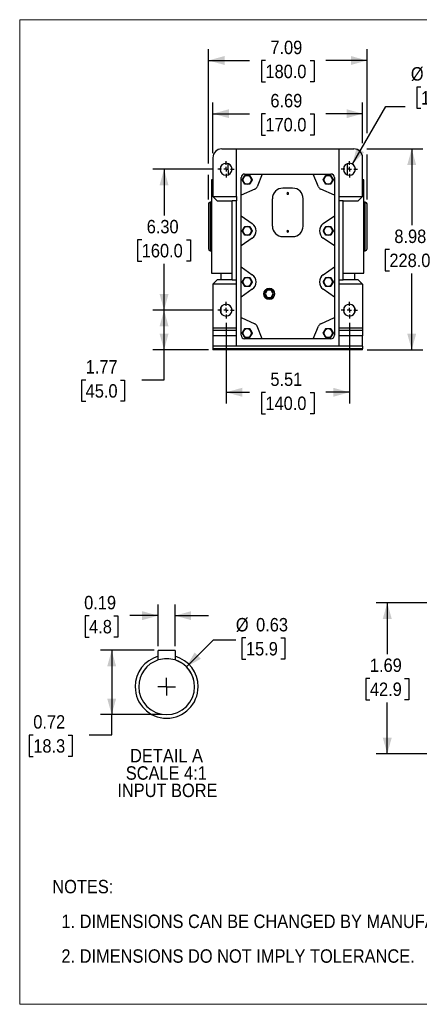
# Model space of a CAD drawing. Header units: inches. Extents: x 0 to 68, y 0 to 44.
# Tile 1 of 20: x 0 to 17.9, y 0 to 44. Entities that reach past the tile are written whole.
import ezdxf

# ---------------------------------------------------------------- set-up
doc = ezdxf.new("R2010")
doc.units = ezdxf.units.IN
doc.header["$LTSCALE"] = 4
doc.header["$MEASUREMENT"] = 0
doc.linetypes.add('SLD-Center', pattern=[0.75, 0.6, -0.05, 0.05, -0.05])
doc.linetypes.add('SLD-Solid', pattern=[0])
doc.layers.add('CENTER', color=40, linetype='SLD-Center')
doc.layers.add('SLD-DEFPOINTS', color=7, linetype='Continuous')
doc.layers.add('DIMENSIONS', color=140, linetype='SLD-Solid', lineweight=25)
doc.layers.add('TEXT', color=140, linetype='SLD-Solid', lineweight=25)
doc.styles.add('SLDTEXTSTYLE0', font='GOTHIC.TTF', dxfattribs={"width": 0.913})
doc.dimstyles.new('SLDDIMSTYLE0', dxfattribs={"dimtxt": 0.6, "dimasz": 0.72, "dimexe": 0, "dimexo": 0.0625, "dimgap": 0.15, "dimtad": 0, "dimtih": 1, "dimtoh": 1, "dimrnd": 1e-09, "dimzin": 12, "dimdsep": 46, "dimtxsty": 'SLDTEXTSTYLE0', "dimsah": 1, "dimcen": 0.09, "dimadec": 0, "dimazin": 3, "dimtfac": 1, "dimtofl": 0, "dimtmove": 0, "dimatfit": 3, "dimfxl": 0, "dimfrac": 2, "dimtolj": 1, "dimtzin": 12, "dimarcsym": 0})
doc.dimstyles.new('SLDDIMSTYLE1', dxfattribs={"dimtxt": 0.6, "dimasz": 0.72, "dimexe": 0, "dimexo": 0.0625, "dimgap": 0.15, "dimtad": 0, "dimtih": 1, "dimtoh": 1, "dimrnd": 1e-09, "dimzin": 4, "dimdsep": 46, "dimtxsty": 'SLDTEXTSTYLE0', "dimsah": 1, "dimcen": 0.09, "dimadec": 0, "dimazin": 1, "dimtfac": 1, "dimtofl": 0, "dimtmove": 0, "dimatfit": 3, "dimfxl": 0, "dimfrac": 2, "dimtolj": 1, "dimtzin": 12, "dimarcsym": 0})
doc.dimstyles.new('SLDDIMSTYLE10', dxfattribs={"dimtxt": 0.6, "dimasz": 0.72, "dimexe": 0, "dimexo": 0.0625, "dimgap": 0.15, "dimtad": 0, "dimtih": 1, "dimtoh": 1, "dimlfac": 0.25, "dimrnd": 1e-09, "dimdsep": 46, "dimtxsty": 'SLDTEXTSTYLE0', "dimsah": 1, "dimcen": 0.09, "dimadec": 0, "dimazin": 2, "dimtfac": 1, "dimtdec": 3, "dimtofl": 0, "dimtmove": 0, "dimatfit": 3, "dimfxl": 0, "dimfrac": 2, "dimtolj": 1, "dimtzin": 12, "dimarcsym": 0})
doc.dimstyles.new('SLDDIMSTYLE11', dxfattribs={"dimtxt": 0.6, "dimasz": 0.72, "dimexe": 0, "dimexo": 0.0625, "dimgap": 0.15, "dimtad": 0, "dimtih": 1, "dimtoh": 1, "dimlfac": 0.25, "dimrnd": 1e-09, "dimdsep": 46, "dimtxsty": 'SLDTEXTSTYLE0', "dimsah": 1, "dimcen": 0, "dimadec": 0, "dimazin": 2, "dimtfac": 1, "dimtofl": 0, "dimtmove": 0, "dimatfit": 3, "dimfxl": 0, "dimfrac": 2, "dimtolj": 1, "dimtzin": 12, "dimarcsym": 0})
doc.dimstyles.new('SLDDIMSTYLE12', dxfattribs={"dimtxt": 0.6, "dimasz": 0.72, "dimexe": 0, "dimexo": 0.0625, "dimgap": 0.15, "dimtad": 0, "dimtih": 1, "dimtoh": 1, "dimlfac": 0.25, "dimrnd": 1e-09, "dimzin": 12, "dimdsep": 46, "dimtxsty": 'SLDTEXTSTYLE0', "dimsah": 1, "dimcen": 0.09, "dimadec": 0, "dimazin": 3, "dimtfac": 1, "dimtdec": 3, "dimtofl": 0, "dimtmove": 0, "dimatfit": 3, "dimfxl": 0, "dimfrac": 2, "dimtolj": 1, "dimtzin": 12, "dimarcsym": 0})
doc.dimstyles.new('SLDDIMSTYLE2', dxfattribs={"dimtxt": 0.6, "dimasz": 0.72, "dimexe": 0, "dimexo": 0.0625, "dimgap": 0.15, "dimtad": 0, "dimtih": 1, "dimtoh": 1, "dimrnd": 1e-09, "dimdsep": 46, "dimtxsty": 'SLDTEXTSTYLE0', "dimsah": 1, "dimcen": 0, "dimadec": 0, "dimazin": 2, "dimtfac": 1, "dimtofl": 0, "dimtmove": 0, "dimatfit": 3, "dimfxl": 0, "dimfrac": 2, "dimtolj": 1, "dimtzin": 12, "dimarcsym": 0})
doc.dimstyles.new('SLDDIMSTYLE9', dxfattribs={"dimtxt": 0.6, "dimasz": 0.72, "dimexe": 0, "dimexo": 0.0625, "dimgap": 0.15, "dimtad": 0, "dimtih": 1, "dimtoh": 1, "dimlfac": 0.25, "dimrnd": 1e-09, "dimdsep": 46, "dimtxsty": 'SLDTEXTSTYLE0', "dimsah": 1, "dimcen": 0.09, "dimadec": 0, "dimazin": 2, "dimtfac": 1, "dimtmove": 0, "dimatfit": 0, "dimfxl": 0, "dimfrac": 2, "dimtolj": 1, "dimtzin": 12, "dimarcsym": 0})

# ---------------------------------------------------------------- blocks, each defined once
blk = doc.blocks.new('Block2')
at = {"color": 7, "linetype": 'SLD-Solid', "lineweight": 18}
for p, q in [((68, 44), (0, 44)), ((0, 0), (0, 44)), ((68, 0), (0, 0))]:
    blk.add_line(p, q, dxfattribs=at)
blk = doc.blocks.new('SW_NOTE_0')
at = {"layer": 'TEXT', "color": 0, "char_height": 0.6, "attachment_point": 1, "style": 'SLDTEXTSTYLE0'}
for s, insert in [('NOTES:', (0, 0.766)), ('  1. DIMENSIONS CAN BE CHANGED BY MANUFACTURER WITHOUT NOTICE.', (0, -0.785)), ('  2. DIMENSIONS DO NOT IMPLY TOLERANCE.', (0, -2.337))]:
    blk.add_mtext(s, dxfattribs=dict(at, insert=insert))
blk = doc.blocks.new('_D')
at = {"layer": 'DIMENSIONS'}
for p, q in [((8.66, 31.02), (5.953, 31.02)), ((6.453, 29.248), (6.453, 31.02)), ((8.435, 29.248), (5.953, 29.248)), ((6.453, 27.903), (6.453, 29.248)), ((2.949, 27.898), (2.766, 27.898)), ((2.766, 27.898), (2.766, 26.946)), ((4.5, 27.898), (4.683, 27.898)), ((4.683, 27.898), (4.683, 26.946)), ((5.453, 27.903), (6.453, 27.903)), ((2.766, 26.946), (2.949, 26.946)), ((4.683, 26.946), (4.5, 26.946))]:
    blk.add_line(p, q, dxfattribs=at)
for points in [[(6.453, 31.02), (6.253, 30.3), (6.653, 30.3)], [(6.453, 29.248), (6.653, 29.968), (6.253, 29.968)]]:
    blk.add_solid(points, dxfattribs=at)
at = {"layer": 'DIMENSIONS', "char_height": 0.6, "attachment_point": 1, "style": 'SLDTEXTSTYLE0'}
for s, insert in [('1.77', (2.949, 28.787)), ('45.0', (2.949, 27.712))]:
    blk.add_mtext(s, dxfattribs=dict(at, insert=insert))
blk = doc.blocks.new('_D_1')
at = {"layer": 'DIMENSIONS'}
for p, q in [((8.66, 37.319), (5.953, 37.319)), ((6.453, 37.319), (6.453, 35.248)), ((5.455, 34.165), (5.272, 34.165)), ((5.272, 34.165), (5.272, 33.212)), ((7.45, 34.165), (7.633, 34.165)), ((7.633, 34.165), (7.633, 33.212)), ((5.272, 33.212), (5.455, 33.212)), ((6.453, 31.02), (6.453, 33.091)), ((7.633, 33.212), (7.45, 33.212)), ((8.66, 31.02), (5.953, 31.02))]:
    blk.add_line(p, q, dxfattribs=at)
for points in [[(6.453, 37.319), (6.253, 36.599), (6.653, 36.599)], [(6.453, 31.02), (6.653, 31.74), (6.253, 31.74)]]:
    blk.add_solid(points, dxfattribs=at)
at = {"layer": 'DIMENSIONS', "char_height": 0.6, "attachment_point": 1, "style": 'SLDTEXTSTYLE0'}
for s, insert in [('6.30', (5.677, 35.053)), ('160.0', (5.455, 33.979))]:
    blk.add_mtext(s, dxfattribs=dict(at, insert=insert))
blk = doc.blocks.new('_D_2')
at = {"layer": 'DIMENSIONS'}
for p, q in [((8.635, 38.031), (8.635, 40.3)), ((15.328, 38.475), (15.328, 40.3)), ((8.635, 39.8), (10.275, 39.8)), ((10.984, 39.795), (10.801, 39.795)), ((10.801, 39.795), (10.801, 38.842)), ((12.979, 39.795), (13.162, 39.795)), ((13.162, 39.795), (13.162, 38.842)), ((15.328, 39.8), (13.688, 39.8)), ((10.801, 38.842), (10.984, 38.842)), ((13.162, 38.842), (12.979, 38.842))]:
    blk.add_line(p, q, dxfattribs=at)
for points in [[(8.635, 39.8), (9.355, 39.6), (9.355, 40)], [(15.328, 39.8), (14.608, 40), (14.608, 39.6)]]:
    blk.add_solid(points, dxfattribs=at)
at = {"layer": 'DIMENSIONS', "char_height": 0.6, "attachment_point": 1, "style": 'SLDTEXTSTYLE0'}
for s, insert in [('6.69', (11.205, 40.683)), ('170.0', (10.984, 39.609))]:
    blk.add_mtext(s, dxfattribs=dict(at, insert=insert))
blk = doc.blocks.new('_D_3')
at = {"layer": 'DIMENSIONS'}
for p, q in [((15.51, 38.225), (18.022, 38.225)), ((17.522, 38.225), (17.522, 34.815)), ((16.525, 33.732), (16.342, 33.732)), ((16.342, 33.732), (16.342, 32.779)), ((18.52, 33.732), (18.702, 33.732)), ((18.702, 33.732), (18.702, 32.779)), ((16.342, 32.779), (16.525, 32.779)), ((17.522, 29.248), (17.522, 32.657)), ((18.702, 32.779), (18.52, 32.779)), ((15.528, 29.248), (18.022, 29.248))]:
    blk.add_line(p, q, dxfattribs=at)
for points in [[(17.522, 38.225), (17.322, 37.505), (17.722, 37.505)], [(17.522, 29.248), (17.722, 29.968), (17.322, 29.968)]]:
    blk.add_solid(points, dxfattribs=at)
at = {"layer": 'DIMENSIONS', "char_height": 0.6, "attachment_point": 1, "style": 'SLDTEXTSTYLE0'}
for s, insert in [('8.98', (16.746, 34.62)), ('228.0', (16.525, 33.546))]:
    blk.add_mtext(s, dxfattribs=dict(at, insert=insert))
blk = doc.blocks.new('_D_4')
at = {"layer": 'DIMENSIONS'}
for p, q in [((9.225, 30.454), (9.225, 26.85)), ((14.737, 30.454), (14.737, 26.85)), ((9.225, 27.35), (10.275, 27.35)), ((10.984, 27.345), (10.801, 27.345)), ((10.801, 27.345), (10.801, 26.392)), ((12.979, 27.345), (13.162, 27.345)), ((13.162, 27.345), (13.162, 26.392)), ((14.737, 27.35), (13.688, 27.35)), ((10.801, 26.392), (10.984, 26.392)), ((13.162, 26.392), (12.979, 26.392))]:
    blk.add_line(p, q, dxfattribs=at)
for points in [[(9.225, 27.35), (9.945, 27.15), (9.945, 27.55)], [(14.737, 27.35), (14.017, 27.55), (14.017, 27.15)]]:
    blk.add_solid(points, dxfattribs=at)
at = {"layer": 'DIMENSIONS', "char_height": 0.6, "attachment_point": 1, "style": 'SLDTEXTSTYLE0'}
for s, insert in [('5.51', (11.205, 28.233)), ('140.0', (10.984, 27.159))]:
    blk.add_mtext(s, dxfattribs=dict(at, insert=insert))
blk = doc.blocks.new('_D_5')
at = {"layer": 'DIMENSIONS'}
for p, q in [((17.936, 40.992), (17.753, 40.992)), ((17.753, 40.992), (17.753, 40.039)), ((19.488, 40.992), (19.67, 40.992)), ((19.67, 40.992), (19.67, 40.039)), ((14.87, 37.549), (16.358, 40.127)), ((16.358, 40.127), (17.233, 40.127)), ((17.753, 40.039), (17.936, 40.039)), ((19.67, 40.039), (19.488, 40.039))]:
    blk.add_line(p, q, dxfattribs=at)
blk.add_solid([(14.87, 37.549), (15.403, 38.073), (15.057, 38.273)], dxfattribs=at)
at = {"layer": 'DIMENSIONS', "char_height": 0.6, "attachment_point": 1, "style": 'SLDTEXTSTYLE0'}
for s, insert in [('%%c', (17.483, 41.88)), ('0.53', (18.388, 41.88)), ('13.5', (17.936, 40.806)), ('X8', (18.246, 39.731))]:
    blk.add_mtext(s, dxfattribs=dict(at, insert=insert))
blk = doc.blocks.new('_D_6')
at = {"layer": 'DIMENSIONS'}
for p, q in [((8.438, 37.569), (8.438, 42.677)), ((15.525, 38.933), (15.525, 42.677)), ((8.438, 42.177), (10.275, 42.177)), ((10.984, 42.173), (10.801, 42.173)), ((10.801, 42.173), (10.801, 41.22)), ((12.979, 42.173), (13.162, 42.173)), ((13.162, 42.173), (13.162, 41.22)), ((15.525, 42.177), (13.688, 42.177)), ((10.801, 41.22), (10.984, 41.22)), ((13.162, 41.22), (12.979, 41.22)), ((15.525, 35.964), (15.525, 37.975)), ((8.438, 35.964), (8.438, 37.069))]:
    blk.add_line(p, q, dxfattribs=at)
for points in [[(8.438, 42.177), (9.158, 41.977), (9.158, 42.377)], [(15.525, 42.177), (14.805, 42.377), (14.805, 41.977)]]:
    blk.add_solid(points, dxfattribs=at)
at = {"layer": 'DIMENSIONS', "char_height": 0.6, "attachment_point": 1, "style": 'SLDTEXTSTYLE0'}
for s, insert in [('7.09', (11.205, 43.061)), ('180.0', (10.984, 41.987))]:
    blk.add_mtext(s, dxfattribs=dict(at, insert=insert))
blk = doc.blocks.new('SW_CENTERMARKSYMBOL_0')
at = {"layer": 'CENTER', "color": 0}
for p, q in [((-0.2, 0), (-0.366, 0)), ((0, 0), (-0.1, 0)), ((0, 0.2), (0, 0.366)), ((0, 0), (0, 0.1)), ((0, 0), (0, -0.1)), ((0, 0), (0.1, 0)), ((0.2, 0), (0.366, 0)), ((0, -0.2), (0, -0.366))]:
    blk.add_line(p, q, dxfattribs=at)
blk = doc.blocks.new('SW_CENTERMARKSYMBOL_1')
at = {"layer": 'CENTER', "color": 0}
for p, q in [((-0.2, 0), (-0.366, 0)), ((0, 0), (-0.1, 0)), ((0, 0.2), (0, 0.366)), ((0, 0), (0, 0.1)), ((0, 0), (0, -0.1)), ((0, 0), (0.1, 0)), ((0.2, 0), (0.366, 0)), ((0, -0.2), (0, -0.366))]:
    blk.add_line(p, q, dxfattribs=at)
blk = doc.blocks.new('SW_CENTERMARKSYMBOL_2')
at = {"layer": 'CENTER', "color": 0}
for p, q in [((-0.2, 0), (-0.366, 0)), ((0, 0), (-0.1, 0)), ((0, 0.2), (0, 0.366)), ((0, 0), (0, 0.1)), ((0, 0), (0, -0.1)), ((0, 0), (0.1, 0)), ((0.2, 0), (0.366, 0)), ((0, -0.2), (0, -0.366))]:
    blk.add_line(p, q, dxfattribs=at)
blk = doc.blocks.new('SW_CENTERMARKSYMBOL_3')
at = {"layer": 'CENTER', "color": 0}
for p, q in [((-0.2, 0), (-0.366, 0)), ((0, 0), (-0.1, 0)), ((0, 0.2), (0, 0.366)), ((0, 0), (0, 0.1)), ((0, 0), (0, -0.1)), ((0, 0), (0.1, 0)), ((0.2, 0), (0.366, 0)), ((0, -0.2), (0, -0.366))]:
    blk.add_line(p, q, dxfattribs=at)
blk = doc.blocks.new('_D_23')
at = {"layer": 'DIMENSIONS'}
for p, q in [((6.194, 16.004), (6.194, 17.868)), ((6.944, 16.004), (6.944, 17.868)), ((3.103, 17.363), (2.92, 17.363)), ((2.92, 17.363), (2.92, 16.41)), ((4.211, 17.363), (4.394, 17.363)), ((4.394, 17.363), (4.394, 16.41)), ((6.194, 17.368), (4.92, 17.368)), ((6.944, 17.368), (8.444, 17.368)), ((2.92, 16.41), (3.103, 16.41)), ((4.394, 16.41), (4.211, 16.41))]:
    blk.add_line(p, q, dxfattribs=at)
for points in [[(6.194, 17.368), (5.474, 17.568), (5.474, 17.168)], [(6.944, 17.368), (7.664, 17.168), (7.664, 17.568)]]:
    blk.add_solid(points, dxfattribs=at)
at = {"layer": 'DIMENSIONS', "char_height": 0.6, "attachment_point": 1, "style": 'SLDTEXTSTYLE0'}
for s, insert in [('0.19', (2.881, 18.251)), ('4.8', (3.103, 17.177))]:
    blk.add_mtext(s, dxfattribs=dict(at, insert=insert))
blk = doc.blocks.new('_D_24')
at = {"layer": 'DIMENSIONS'}
for p, q in [((6.009, 15.819), (3.612, 15.819)), ((4.112, 15.819), (4.112, 12.944)), ((6.369, 12.944), (3.612, 12.944)), ((4.112, 12.037), (4.112, 12.944)), ((0.608, 12.032), (0.425, 12.032)), ((0.425, 12.032), (0.425, 11.08)), ((2.16, 12.032), (2.343, 12.032)), ((2.343, 12.032), (2.343, 11.08)), ((3.112, 12.037), (4.112, 12.037)), ((0.425, 11.08), (0.608, 11.08)), ((2.343, 11.08), (2.16, 11.08))]:
    blk.add_line(p, q, dxfattribs=at)
for points in [[(4.112, 15.819), (3.912, 15.099), (4.312, 15.099)], [(4.112, 12.944), (4.312, 13.664), (3.912, 13.664)]]:
    blk.add_solid(points, dxfattribs=at)
at = {"layer": 'DIMENSIONS', "char_height": 0.6, "attachment_point": 1, "style": 'SLDTEXTSTYLE0'}
for s, insert in [('0.72', (0.608, 12.92)), ('18.3', (0.608, 11.846))]:
    blk.add_mtext(s, dxfattribs=dict(at, insert=insert))
blk = doc.blocks.new('_D_25')
at = {"layer": 'DIMENSIONS'}
for p, q in [((7.452, 15.078), (8.661, 16.287)), ((8.661, 16.287), (9.661, 16.287)), ((10.114, 16.375), (9.931, 16.375)), ((9.931, 16.375), (9.931, 15.423)), ((11.665, 16.375), (11.848, 16.375)), ((11.848, 16.375), (11.848, 15.423)), ((9.931, 15.423), (10.114, 15.423)), ((11.848, 15.423), (11.665, 15.423))]:
    blk.add_line(p, q, dxfattribs=at)
blk.add_arc((6.569, 14.194), 1.25, 9.0903, 66.8014, dxfattribs=at)
blk.add_solid([(7.452, 15.078), (8.103, 15.446), (7.82, 15.729)], dxfattribs=at)
at = {"layer": 'DIMENSIONS', "char_height": 0.6, "attachment_point": 1, "style": 'SLDTEXTSTYLE0'}
for s, insert in [('%%c', (9.661, 17.264)), ('0.63', (10.566, 17.264)), ('15.9', (10.114, 16.189))]:
    blk.add_mtext(s, dxfattribs=dict(at, insert=insert))
blk = doc.blocks.new('SW_NOTE_1')
at = {"layer": 'TEXT', "color": 0, "char_height": 0.6, "attachment_point": 2, "style": 'SLDTEXTSTYLE0'}
for s, insert in [('DETAIL A', (1.613, 0.766)), ('SCALE 4:1', (1.604, -0.009)), ('INPUT BORE', (1.653, -0.785))]:
    blk.add_mtext(s, dxfattribs=dict(at, insert=insert))
blk = doc.blocks.new('SW_CENTERMARKSYMBOL_14')
at = {"layer": 'CENTER', "color": 0}
for q in [(-0.4, 0), (0, 0.4), (0, -0.4), (0.4, 0)]:
    blk.add_line((0, 0), q, dxfattribs=at)
blk = doc.blocks.new('_D_26')
at = {"layer": 'DIMENSIONS'}
for p, q in [((21.802, 17.944), (15.929, 17.944)), ((16.429, 17.944), (16.429, 15.648)), ((15.653, 14.565), (15.47, 14.565)), ((15.47, 14.565), (15.47, 13.612)), ((17.205, 14.565), (17.387, 14.565)), ((17.387, 14.565), (17.387, 13.612)), ((15.47, 13.612), (15.653, 13.612)), ((16.429, 11.194), (16.429, 13.49)), ((17.387, 13.612), (17.205, 13.612)), ((22.552, 11.194), (15.929, 11.194))]:
    blk.add_line(p, q, dxfattribs=at)
for points in [[(16.429, 17.944), (16.229, 17.224), (16.629, 17.224)], [(16.429, 11.194), (16.629, 11.914), (16.229, 11.914)]]:
    blk.add_solid(points, dxfattribs=at)
at = {"layer": 'DIMENSIONS', "char_height": 0.6, "attachment_point": 1, "style": 'SLDTEXTSTYLE0'}
for s, insert in [('1.69', (15.653, 15.453)), ('42.9', (15.653, 14.379))]:
    blk.add_mtext(s, dxfattribs=dict(at, insert=insert))

msp = doc.modelspace()

# ---------------------------------------------------------------- linework, layer by layer
for p, q in [((9.028, 38.225), (9.698, 38.225)), ((9.698, 36.099), (9.698, 38.225)), ((9.698, 38.225), (14.265, 38.225)), ((14.265, 38.225), (14.265, 36.099)), ((14.265, 38.225), (14.934, 38.225)), ((8.635, 37.831), (8.635, 36.099)), ((14.643, 37.568), (14.643, 37.071)), ((15.328, 36.099), (15.328, 37.831)), ((10.052, 37.103), (10.84, 37.103)), ((10.84, 37.103), (10.61, 36.535)), ((10.84, 37.103), (13.123, 37.103)), ((13.352, 36.535), (13.123, 37.103)), ((13.123, 37.103), (13.91, 37.103)), ((8.635, 36.847), (8.576, 36.847)), ((8.576, 36.847), (8.576, 34.76)), ((9.895, 36.158), (9.895, 36.945)), ((14.068, 36.945), (14.068, 36.158)), ((15.387, 36.847), (15.328, 36.847)), ((15.387, 34.76), (15.387, 36.847)), ((8.832, 35.902), (8.635, 36.099)), ((8.635, 36.099), (9.698, 36.099)), ((9.698, 36.099), (9.698, 35.902)), ((10.508, 36.429), (9.895, 36.158)), ((9.895, 35.237), (9.895, 36.158)), ((12.198, 36.473), (11.765, 36.473)), ((14.068, 36.158), (13.455, 36.429)), ((14.068, 36.158), (14.068, 35.237)), ((14.265, 36.099), (14.265, 35.902)), ((14.265, 36.099), (15.328, 36.099)), ((15.328, 36.099), (15.131, 35.902)), ((8.576, 35.843), (8.517, 35.843)), ((8.517, 35.843), (8.517, 34.76)), ((8.832, 35.902), (9.501, 35.902)), ((9.698, 35.902), (9.501, 35.902)), ((9.501, 32.378), (9.501, 35.902)), ((9.698, 32.378), (9.698, 35.902)), ((11.292, 36), (11.292, 34.78)), ((12.67, 34.78), (12.67, 36)), ((14.462, 35.902), (14.265, 35.902)), ((14.265, 35.902), (14.265, 32.378)), ((14.462, 35.902), (15.131, 35.902)), ((14.462, 32.378), (14.462, 35.902)), ((15.446, 35.843), (15.387, 35.843)), ((15.446, 34.76), (15.446, 35.843)), ((9.895, 35.237), (10.396, 34.886)), ((9.895, 33.89), (9.895, 35.237)), ((13.566, 34.886), (14.068, 35.237)), ((14.068, 35.237), (14.068, 33.89)), ((8.517, 34.76), (8.517, 33.677)), ((8.576, 34.76), (8.576, 32.673)), ((15.387, 32.673), (15.387, 34.76)), ((15.446, 33.677), (15.446, 34.76)), ((13.599, 34.563), (13.565, 34.563)), ((14.02, 34.563), (13.986, 34.563)), ((10.396, 34.241), (9.895, 33.89)), ((9.895, 32.953), (9.895, 33.89)), ((11.765, 34.307), (12.198, 34.307)), ((14.068, 33.89), (13.566, 34.241)), ((14.068, 33.89), (14.068, 32.953)), ((8.517, 33.677), (8.576, 33.677)), ((15.387, 33.677), (15.446, 33.677)), ((8.576, 32.673), (9.501, 32.673)), ((8.989, 32.673), (8.989, 32.378)), ((9.895, 32.953), (10.396, 32.602)), ((9.895, 31.606), (9.895, 32.953)), ((13.566, 32.602), (14.068, 32.953)), ((14.068, 32.953), (14.068, 31.606)), ((14.462, 32.673), (15.387, 32.673)), ((14.973, 32.378), (14.973, 32.672)), ((8.635, 32.181), (8.832, 32.378)), ((8.635, 32.181), (8.635, 30.233)), ((9.698, 32.181), (8.635, 32.181)), ((9.501, 32.378), (8.832, 32.378)), ((9.501, 32.378), (9.698, 32.378)), ((9.698, 32.181), (9.698, 32.378)), ((9.698, 30.233), (9.698, 32.181)), ((9.977, 32.28), (9.943, 32.28)), ((10.398, 32.28), (10.364, 32.28)), ((14.265, 32.378), (14.462, 32.378)), ((14.265, 32.378), (14.265, 32.181)), ((15.328, 32.181), (14.265, 32.181)), ((14.265, 32.181), (14.265, 30.233)), ((15.131, 32.378), (14.462, 32.378)), ((15.131, 32.378), (15.328, 32.181)), ((15.328, 32.181), (15.328, 30.233)), ((10.396, 31.957), (9.895, 31.606)), ((11.064, 31.906), (10.973, 31.748)), ((10.973, 31.748), (11.064, 31.591)), ((11.245, 31.906), (11.064, 31.906)), ((11.336, 31.748), (11.245, 31.906)), ((11.245, 31.591), (11.336, 31.748)), ((14.068, 31.606), (13.566, 31.957)), ((9.895, 30.685), (9.895, 31.606)), ((11.064, 31.591), (11.245, 31.591)), ((14.068, 31.606), (14.068, 30.685)), ((8.989, 31.142), (8.989, 30.898)), ((14.973, 30.898), (14.973, 31.142)), ((9.895, 30.685), (10.508, 30.414)), ((9.895, 29.898), (9.895, 30.685)), ((13.455, 30.414), (14.068, 30.685)), ((14.068, 30.685), (14.068, 29.898)), ((8.635, 30.233), (9.698, 30.233)), ((8.635, 30.233), (8.635, 30.114)), ((9.698, 30.114), (8.635, 30.114)), ((8.635, 30.114), (8.635, 29.878)), ((9.698, 30.114), (9.698, 30.233)), ((9.698, 29.878), (9.698, 30.114)), ((10.84, 29.74), (10.61, 30.308)), ((13.123, 29.74), (13.352, 30.308)), ((13.599, 29.996), (13.565, 29.996)), ((14.02, 29.996), (13.986, 29.996)), ((14.265, 30.233), (15.328, 30.233)), ((14.265, 30.233), (14.265, 30.114)), ((15.328, 30.114), (14.265, 30.114)), ((14.265, 30.114), (14.265, 29.878)), ((15.328, 30.233), (15.328, 30.114)), ((15.328, 30.114), (15.328, 29.878)), ((9.698, 29.878), (8.635, 29.878)), ((8.635, 29.878), (8.635, 29.406)), ((9.698, 29.412), (9.698, 29.878)), ((10.84, 29.74), (10.052, 29.74)), ((13.123, 29.74), (10.84, 29.74)), ((13.91, 29.74), (13.123, 29.74)), ((15.328, 29.878), (14.265, 29.878)), ((14.265, 29.878), (14.265, 29.412)), ((15.328, 29.406), (15.328, 29.878)), ((15.328, 29.406), (8.635, 29.406)), ((8.635, 29.406), (8.635, 29.288)), ((15.328, 29.288), (8.635, 29.288)), ((8.635, 29.288), (8.635, 29.248)), ((15.328, 29.248), (8.635, 29.248)), ((14.265, 29.412), (9.698, 29.412)), ((15.328, 29.406), (15.328, 29.288)), ((15.328, 29.248), (15.328, 29.288)), ((6.194, 15.551), (6.194, 15.804)), ((6.194, 15.387), (6.194, 15.551)), ((6.209, 15.819), (6.928, 15.819)), ((6.944, 15.804), (6.944, 15.551)), ((6.944, 15.551), (6.944, 15.387))]:
    msp.add_line(p, q)
msp.add_circle((11.154, 31.748), 0.242)
for centre, radius, start, end in [((9.028, 37.831), 0.394, 90, 180), ((14.934, 37.831), 0.394, 0, 90), ((9.225, 37.319), 0.266, 0, 180), ((14.737, 37.319), 0.266, 0, 180), ((9.225, 37.319), 0.266, 180, 0), ((10.052, 36.945), 0.157, 90, 180), ((10.17, 36.847), 0.193, 0, 180), ((13.792, 36.847), 0.193, 0, 180), ((13.91, 36.945), 0.157, 0, 90), ((14.737, 37.319), 0.266, 180, 0), ((10.17, 36.847), 0.193, 180, 0), ((10.428, 36.609), 0.197, 293.8609, 338.0184), ((13.535, 36.609), 0.197, 201.9816, 246.1391), ((13.792, 36.847), 0.193, 180, 0), ((11.765, 36), 0.472, 90, 180), ((11.981, 36.236), 0.0394, 90, 270), ((11.981, 36.236), 0.0394, 270, 90), ((12.198, 36), 0.472, 0, 90), ((8.517, 35.764), 0.0787, 90, 180), ((15.446, 35.764), 0.0787, 0, 90), ((10.17, 34.563), 0.394, 305, 55), ((11.765, 34.78), 0.472, 180, 270), ((12.198, 34.78), 0.472, 270, 0), ((13.792, 34.563), 0.394, 125, 235), ((10.17, 34.563), 0.193, 0, 180), ((10.17, 34.563), 0.193, 180, 0), ((11.981, 34.544), 0.0394, 90, 270), ((11.981, 34.544), 0.0394, 270, 90), ((13.792, 34.563), 0.193, 0, 180), ((13.792, 34.563), 0.193, 180, 0), ((8.517, 33.756), 0.0787, 180, 270), ((15.446, 33.756), 0.0787, 270, 0), ((10.17, 32.28), 0.394, 305, 55), ((13.792, 32.28), 0.394, 125, 235), ((10.17, 32.28), 0.193, 0, 180), ((10.17, 32.28), 0.193, 180, 0), ((13.792, 32.28), 0.193, 0, 180), ((13.792, 32.28), 0.193, 180, 0), ((11.154, 31.748), 0.242, 90, 270), ((11.154, 31.748), 0.228, 0, 180), ((11.154, 31.748), 0.228, 180, 0), ((11.154, 31.748), 0.242, 270, 90), ((9.225, 31.02), 0.266, 0, 180), ((14.737, 31.02), 0.266, 0, 180), ((9.225, 31.02), 0.266, 180, 0), ((14.737, 31.02), 0.266, 180, 0), ((10.428, 30.234), 0.197, 21.9816, 66.1391), ((13.535, 30.234), 0.197, 113.8609, 158.0184), ((10.17, 29.996), 0.193, 0, 180), ((10.17, 29.996), 0.193, 180, 0), ((13.792, 29.996), 0.193, 0, 180), ((13.792, 29.996), 0.193, 180, 0), ((10.052, 29.898), 0.157, 180, 270), ((13.91, 29.898), 0.157, 270, 0), ((6.569, 14.194), 1.407, 105.4522, 180), ((6.209, 15.804), 0.0157, 89.999, 180.0009), ((6.569, 14.194), 1.25, 72.7924, 107.3112), ((6.569, 14.194), 1.25, 72.5424, 107.3068), ((6.928, 15.804), 0.0157, 359.9991, 90.001), ((6.569, 14.194), 1.407, 0, 74.5478), ((6.569, 14.194), 1.25, 107.4576, 180), ((6.569, 14.194), 1.25, 0, 72.5424), ((6.569, 14.194), 1.407, 180, 360), ((6.569, 14.194), 1.25, 180, 360)]:
    msp.add_arc(centre, radius, start, end)
for points, knots in [([(9.338, 37.082), (9.335, 37.12), (9.328, 37.232), (9.319, 37.393), (9.314, 37.517), (9.312, 37.566)], [0, 0, 0, 0, 0.235607, 0.693886, 1, 1, 1, 1]), ([(9.943, 36.847), (9.945, 36.851), (9.95, 36.859), (9.957, 36.872), (9.964, 36.884), (9.974, 36.9), (9.986, 36.921), (10, 36.945), (10.014, 36.969), (10.027, 36.993), (10.042, 37.018), (10.052, 37.035), (10.057, 37.044)], [0, 0, 0, 0, 0.065882, 0.129816, 0.191839, 0.251992, 0.378566, 0.502206, 0.618849, 0.74042, 0.867345, 1, 1, 1, 1]), ([(10.057, 37.044), (10.061, 37.044), (10.071, 37.044), (10.085, 37.044), (10.099, 37.044), (10.118, 37.044), (10.142, 37.044), (10.17, 37.044), (10.199, 37.044), (10.227, 37.044), (10.255, 37.044), (10.274, 37.044), (10.284, 37.044)], [0, 0, 0, 0, 0.065622, 0.129308, 0.191097, 0.251029, 0.376925, 0.499881, 0.623036, 0.749331, 0.870827, 1, 1, 1, 1]), ([(10.284, 37.044), (10.286, 37.039), (10.291, 37.031), (10.298, 37.018), (10.305, 37.006), (10.315, 36.99), (10.327, 36.969), (10.341, 36.945), (10.355, 36.921), (10.368, 36.897), (10.383, 36.872), (10.393, 36.855), (10.398, 36.847)], [0, 0, 0, 0, 0.0658824, 0.1298161, 0.1918389, 0.2519922, 0.378566, 0.5022058, 0.6188494, 0.7404198, 0.8673446, 1, 1, 1, 1]), ([(13.565, 36.847), (13.567, 36.851), (13.572, 36.859), (13.579, 36.872), (13.586, 36.884), (13.596, 36.9), (13.608, 36.921), (13.622, 36.945), (13.636, 36.969), (13.65, 36.993), (13.664, 37.018), (13.674, 37.035), (13.679, 37.044)], [0, 0, 0, 0, 0.065882, 0.129816, 0.191839, 0.251992, 0.378566, 0.502206, 0.618849, 0.74042, 0.867345, 1, 1, 1, 1]), ([(13.679, 37.044), (13.684, 37.044), (13.693, 37.044), (13.708, 37.044), (13.722, 37.044), (13.74, 37.044), (13.764, 37.044), (13.792, 37.044), (13.821, 37.044), (13.849, 37.044), (13.878, 37.044), (13.896, 37.044), (13.906, 37.044)], [0, 0, 0, 0, 0.065622, 0.129308, 0.191097, 0.251029, 0.376925, 0.499881, 0.623036, 0.749331, 0.870827, 1, 1, 1, 1]), ([(13.906, 37.044), (13.908, 37.039), (13.913, 37.031), (13.92, 37.018), (13.927, 37.006), (13.937, 36.99), (13.949, 36.969), (13.963, 36.945), (13.977, 36.921), (13.99, 36.897), (14.005, 36.872), (14.015, 36.855), (14.02, 36.847)], [0, 0, 0, 0, 0.0658824, 0.1298161, 0.1918389, 0.2519922, 0.378566, 0.5022058, 0.6188494, 0.7404198, 0.8673446, 1, 1, 1, 1]), ([(10.057, 36.65), (10.054, 36.654), (10.049, 36.662), (10.042, 36.675), (10.035, 36.687), (10.026, 36.703), (10.014, 36.724), (10, 36.748), (9.986, 36.772), (9.972, 36.796), (9.958, 36.821), (9.948, 36.838), (9.943, 36.847)], [0, 0, 0, 0, 0.065882, 0.129816, 0.191839, 0.251992, 0.378566, 0.502206, 0.618849, 0.74042, 0.867345, 1, 1, 1, 1]), ([(10.284, 36.65), (10.279, 36.65), (10.269, 36.65), (10.255, 36.65), (10.241, 36.65), (10.222, 36.65), (10.199, 36.65), (10.17, 36.65), (10.142, 36.65), (10.114, 36.65), (10.085, 36.65), (10.066, 36.65), (10.057, 36.65)], [0, 0, 0, 0, 0.0655299, 0.1291293, 0.1908353, 0.2506887, 0.3768909, 0.5001381, 0.623002, 0.7489909, 0.870648, 1, 1, 1, 1]), ([(10.398, 36.847), (10.395, 36.842), (10.39, 36.834), (10.383, 36.822), (10.376, 36.809), (10.367, 36.793), (10.355, 36.773), (10.341, 36.748), (10.327, 36.724), (10.313, 36.7), (10.299, 36.675), (10.289, 36.658), (10.284, 36.65)], [0, 0, 0, 0, 0.065882, 0.129816, 0.191839, 0.251992, 0.378566, 0.502206, 0.618849, 0.74042, 0.867345, 1, 1, 1, 1]), ([(13.679, 36.65), (13.676, 36.654), (13.671, 36.662), (13.664, 36.675), (13.657, 36.687), (13.648, 36.703), (13.636, 36.724), (13.622, 36.748), (13.608, 36.772), (13.594, 36.796), (13.58, 36.821), (13.57, 36.838), (13.565, 36.847)], [0, 0, 0, 0, 0.065882, 0.129816, 0.191839, 0.251992, 0.378566, 0.502206, 0.618849, 0.74042, 0.867345, 1, 1, 1, 1]), ([(13.906, 36.65), (13.901, 36.65), (13.891, 36.65), (13.877, 36.65), (13.863, 36.65), (13.844, 36.65), (13.821, 36.65), (13.792, 36.65), (13.764, 36.65), (13.736, 36.65), (13.707, 36.65), (13.688, 36.65), (13.679, 36.65)], [0, 0, 0, 0, 0.06553, 0.129129, 0.190835, 0.250689, 0.376891, 0.500138, 0.623002, 0.748991, 0.870648, 1, 1, 1, 1]), ([(14.02, 36.847), (14.017, 36.842), (14.012, 36.834), (14.005, 36.822), (13.998, 36.809), (13.989, 36.793), (13.977, 36.773), (13.963, 36.748), (13.949, 36.724), (13.935, 36.7), (13.921, 36.675), (13.911, 36.658), (13.906, 36.65)], [0, 0, 0, 0, 0.065882, 0.129816, 0.191839, 0.251992, 0.378566, 0.502206, 0.618849, 0.74042, 0.867345, 1, 1, 1, 1]), ([(8.438, 35.764), (8.438, 35.764), (8.438, 35.658), (8.438, 35.282), (8.438, 35.026), (8.438, 34.494), (8.438, 34.238), (8.438, 33.862), (8.438, 33.756), (8.438, 33.756)], [0, 0, 0, 0, 0.25, 0.25, 0.5, 0.5, 0.75, 0.75, 1, 1, 1, 1]), ([(15.525, 33.756), (15.525, 33.756), (15.525, 33.862), (15.525, 34.238), (15.525, 34.494), (15.525, 35.026), (15.525, 35.282), (15.525, 35.658), (15.525, 35.764), (15.525, 35.764)], [0, 0, 0, 0, 0.25, 0.25, 0.5, 0.5, 0.75, 0.75, 1, 1, 1, 1]), ([(9.943, 34.563), (9.945, 34.567), (9.95, 34.576), (9.957, 34.588), (9.964, 34.601), (9.974, 34.617), (9.986, 34.637), (10, 34.662), (10.014, 34.686), (10.027, 34.71), (10.042, 34.735), (10.052, 34.751), (10.057, 34.76)], [0, 0, 0, 0, 0.065882, 0.129816, 0.191839, 0.251992, 0.378566, 0.502206, 0.618849, 0.74042, 0.867345, 1, 1, 1, 1]), ([(10.057, 34.76), (10.061, 34.76), (10.071, 34.76), (10.085, 34.76), (10.099, 34.76), (10.118, 34.76), (10.142, 34.76), (10.17, 34.76), (10.199, 34.76), (10.227, 34.76), (10.255, 34.76), (10.274, 34.76), (10.284, 34.76)], [0, 0, 0, 0, 0.065622, 0.129308, 0.191097, 0.251029, 0.376925, 0.499881, 0.623036, 0.749331, 0.870827, 1, 1, 1, 1]), ([(10.284, 34.76), (10.286, 34.756), (10.291, 34.747), (10.298, 34.735), (10.305, 34.723), (10.315, 34.706), (10.327, 34.686), (10.341, 34.662), (10.355, 34.638), (10.368, 34.614), (10.383, 34.589), (10.393, 34.572), (10.398, 34.563)], [0, 0, 0, 0, 0.065882, 0.129816, 0.191839, 0.251992, 0.378566, 0.502206, 0.618849, 0.74042, 0.867345, 1, 1, 1, 1]), ([(13.565, 34.563), (13.567, 34.567), (13.572, 34.576), (13.579, 34.588), (13.586, 34.601), (13.596, 34.617), (13.608, 34.637), (13.622, 34.662), (13.636, 34.686), (13.65, 34.71), (13.664, 34.735), (13.674, 34.751), (13.679, 34.76)], [0, 0, 0, 0, 0.065882, 0.129816, 0.191839, 0.251992, 0.378566, 0.502206, 0.618849, 0.74042, 0.867345, 1, 1, 1, 1]), ([(13.679, 34.76), (13.684, 34.76), (13.693, 34.76), (13.708, 34.76), (13.722, 34.76), (13.74, 34.76), (13.764, 34.76), (13.792, 34.76), (13.821, 34.76), (13.849, 34.76), (13.878, 34.76), (13.896, 34.76), (13.906, 34.76)], [0, 0, 0, 0, 0.065622, 0.129308, 0.191097, 0.251029, 0.376925, 0.499881, 0.623036, 0.749331, 0.870827, 1, 1, 1, 1]), ([(13.906, 34.76), (13.908, 34.756), (13.913, 34.747), (13.92, 34.735), (13.927, 34.723), (13.937, 34.706), (13.949, 34.686), (13.963, 34.662), (13.977, 34.638), (13.99, 34.614), (14.005, 34.589), (14.015, 34.572), (14.02, 34.563)], [0, 0, 0, 0, 0.065882, 0.129816, 0.191839, 0.251992, 0.378566, 0.502206, 0.618849, 0.74042, 0.867345, 1, 1, 1, 1]), ([(10.057, 34.366), (10.054, 34.371), (10.049, 34.379), (10.042, 34.391), (10.035, 34.404), (10.026, 34.42), (10.014, 34.44), (10, 34.465), (9.986, 34.489), (9.972, 34.513), (9.958, 34.538), (9.948, 34.555), (9.943, 34.563)], [0, 0, 0, 0, 0.065882, 0.129816, 0.191839, 0.251992, 0.378566, 0.502206, 0.618849, 0.74042, 0.867345, 1, 1, 1, 1]), ([(10.284, 34.366), (10.279, 34.366), (10.269, 34.366), (10.255, 34.366), (10.241, 34.366), (10.222, 34.366), (10.199, 34.366), (10.17, 34.366), (10.142, 34.366), (10.114, 34.366), (10.085, 34.366), (10.066, 34.366), (10.057, 34.366)], [0, 0, 0, 0, 0.06553, 0.129129, 0.190835, 0.250689, 0.376891, 0.500138, 0.623002, 0.748991, 0.870648, 1, 1, 1, 1]), ([(10.398, 34.563), (10.395, 34.559), (10.39, 34.551), (10.383, 34.538), (10.376, 34.526), (10.367, 34.51), (10.355, 34.489), (10.341, 34.465), (10.327, 34.441), (10.313, 34.417), (10.299, 34.392), (10.289, 34.375), (10.284, 34.366)], [0, 0, 0, 0, 0.0658824, 0.1298161, 0.1918389, 0.2519922, 0.378566, 0.5022058, 0.6188494, 0.7404198, 0.8673446, 1, 1, 1, 1]), ([(13.679, 34.366), (13.676, 34.371), (13.671, 34.379), (13.664, 34.391), (13.657, 34.404), (13.648, 34.42), (13.636, 34.44), (13.622, 34.465), (13.608, 34.489), (13.594, 34.513), (13.58, 34.538), (13.57, 34.555), (13.565, 34.563)], [0, 0, 0, 0, 0.065882, 0.129816, 0.191839, 0.251992, 0.378566, 0.502206, 0.618849, 0.74042, 0.867345, 1, 1, 1, 1]), ([(13.906, 34.366), (13.901, 34.366), (13.891, 34.366), (13.877, 34.366), (13.863, 34.366), (13.844, 34.366), (13.821, 34.366), (13.792, 34.366), (13.764, 34.366), (13.736, 34.366), (13.707, 34.366), (13.688, 34.366), (13.679, 34.366)], [0, 0, 0, 0, 0.06553, 0.129129, 0.190835, 0.250689, 0.376891, 0.500138, 0.623002, 0.748991, 0.870648, 1, 1, 1, 1]), ([(14.02, 34.563), (14.017, 34.559), (14.012, 34.551), (14.005, 34.538), (13.998, 34.526), (13.989, 34.51), (13.977, 34.489), (13.963, 34.465), (13.949, 34.441), (13.935, 34.417), (13.921, 34.392), (13.911, 34.375), (13.906, 34.366)], [0, 0, 0, 0, 0.065882, 0.129816, 0.191839, 0.251992, 0.378566, 0.502206, 0.618849, 0.74042, 0.867345, 1, 1, 1, 1]), ([(9.943, 32.28), (9.945, 32.284), (9.95, 32.292), (9.957, 32.305), (9.964, 32.317), (9.974, 32.333), (9.986, 32.354), (10, 32.378), (10.014, 32.402), (10.027, 32.426), (10.042, 32.451), (10.052, 32.468), (10.057, 32.477)], [0, 0, 0, 0, 0.065882, 0.129816, 0.191839, 0.251992, 0.378566, 0.502206, 0.618849, 0.74042, 0.867345, 1, 1, 1, 1]), ([(10.057, 32.083), (10.054, 32.087), (10.049, 32.096), (10.042, 32.108), (10.035, 32.12), (10.026, 32.137), (10.014, 32.157), (10, 32.181), (9.986, 32.205), (9.972, 32.229), (9.958, 32.254), (9.948, 32.271), (9.943, 32.28)], [0, 0, 0, 0, 0.065882, 0.129816, 0.191839, 0.251992, 0.378566, 0.502206, 0.618849, 0.74042, 0.867345, 1, 1, 1, 1]), ([(10.057, 32.477), (10.061, 32.477), (10.071, 32.477), (10.085, 32.477), (10.099, 32.477), (10.118, 32.477), (10.142, 32.477), (10.17, 32.477), (10.199, 32.477), (10.227, 32.477), (10.255, 32.477), (10.274, 32.477), (10.284, 32.477)], [0, 0, 0, 0, 0.0656218, 0.1293083, 0.191097, 0.2510285, 0.3769249, 0.4998814, 0.6230358, 0.7493307, 0.8708269, 1, 1, 1, 1]), ([(10.284, 32.477), (10.286, 32.472), (10.291, 32.464), (10.298, 32.451), (10.305, 32.439), (10.315, 32.423), (10.327, 32.403), (10.341, 32.378), (10.355, 32.354), (10.368, 32.33), (10.383, 32.305), (10.393, 32.288), (10.398, 32.28)], [0, 0, 0, 0, 0.065882, 0.129816, 0.191839, 0.251992, 0.378566, 0.502206, 0.618849, 0.74042, 0.867345, 1, 1, 1, 1]), ([(10.398, 32.28), (10.395, 32.275), (10.39, 32.267), (10.383, 32.255), (10.376, 32.242), (10.367, 32.226), (10.355, 32.206), (10.341, 32.181), (10.327, 32.157), (10.313, 32.133), (10.299, 32.108), (10.289, 32.091), (10.284, 32.083)], [0, 0, 0, 0, 0.065882, 0.129816, 0.191839, 0.251992, 0.378566, 0.502206, 0.618849, 0.74042, 0.867345, 1, 1, 1, 1]), ([(13.565, 32.28), (13.567, 32.284), (13.572, 32.292), (13.579, 32.305), (13.586, 32.317), (13.596, 32.333), (13.608, 32.354), (13.622, 32.378), (13.636, 32.402), (13.65, 32.426), (13.664, 32.451), (13.674, 32.468), (13.679, 32.477)], [0, 0, 0, 0, 0.0658824, 0.1298161, 0.1918389, 0.2519922, 0.378566, 0.5022058, 0.6188494, 0.7404198, 0.8673446, 1, 1, 1, 1]), ([(13.679, 32.083), (13.676, 32.087), (13.671, 32.096), (13.664, 32.108), (13.657, 32.12), (13.648, 32.137), (13.636, 32.157), (13.622, 32.181), (13.608, 32.205), (13.594, 32.229), (13.58, 32.254), (13.57, 32.271), (13.565, 32.28)], [0, 0, 0, 0, 0.0658824, 0.1298161, 0.1918389, 0.2519922, 0.378566, 0.5022058, 0.6188494, 0.7404198, 0.8673446, 1, 1, 1, 1]), ([(13.679, 32.477), (13.684, 32.477), (13.693, 32.477), (13.708, 32.477), (13.722, 32.477), (13.74, 32.477), (13.764, 32.477), (13.792, 32.477), (13.821, 32.477), (13.849, 32.477), (13.878, 32.477), (13.896, 32.477), (13.906, 32.477)], [0, 0, 0, 0, 0.065622, 0.129308, 0.191097, 0.251029, 0.376925, 0.499881, 0.623036, 0.749331, 0.870827, 1, 1, 1, 1]), ([(13.906, 32.477), (13.908, 32.472), (13.913, 32.464), (13.92, 32.451), (13.927, 32.439), (13.937, 32.423), (13.949, 32.403), (13.963, 32.378), (13.977, 32.354), (13.99, 32.33), (14.005, 32.305), (14.015, 32.288), (14.02, 32.28)], [0, 0, 0, 0, 0.065882, 0.129816, 0.191839, 0.251992, 0.378566, 0.502206, 0.618849, 0.74042, 0.867345, 1, 1, 1, 1]), ([(14.02, 32.28), (14.017, 32.275), (14.012, 32.267), (14.005, 32.255), (13.998, 32.242), (13.989, 32.226), (13.977, 32.206), (13.963, 32.181), (13.949, 32.157), (13.935, 32.133), (13.921, 32.108), (13.911, 32.091), (13.906, 32.083)], [0, 0, 0, 0, 0.065882, 0.129816, 0.191839, 0.251992, 0.378566, 0.502206, 0.618849, 0.74042, 0.867345, 1, 1, 1, 1]), ([(10.284, 32.083), (10.279, 32.083), (10.269, 32.083), (10.255, 32.083), (10.241, 32.083), (10.222, 32.083), (10.199, 32.083), (10.17, 32.083), (10.142, 32.083), (10.114, 32.083), (10.085, 32.083), (10.066, 32.083), (10.057, 32.083)], [0, 0, 0, 0, 0.06553, 0.129129, 0.190835, 0.250689, 0.376891, 0.500138, 0.623002, 0.748991, 0.870648, 1, 1, 1, 1]), ([(13.906, 32.083), (13.901, 32.083), (13.891, 32.083), (13.877, 32.083), (13.863, 32.083), (13.844, 32.083), (13.821, 32.083), (13.792, 32.083), (13.764, 32.083), (13.736, 32.083), (13.707, 32.083), (13.688, 32.083), (13.679, 32.083)], [0, 0, 0, 0, 0.06553, 0.129129, 0.190835, 0.250689, 0.376891, 0.500138, 0.623002, 0.748991, 0.870648, 1, 1, 1, 1]), ([(9.943, 29.996), (9.945, 30.001), (9.95, 30.009), (9.957, 30.021), (9.964, 30.034), (9.974, 30.05), (9.986, 30.07), (10, 30.095), (10.014, 30.119), (10.027, 30.143), (10.042, 30.168), (10.052, 30.185), (10.057, 30.193)], [0, 0, 0, 0, 0.0658824, 0.1298161, 0.1918389, 0.2519922, 0.378566, 0.5022058, 0.6188494, 0.7404198, 0.8673446, 1, 1, 1, 1]), ([(10.057, 29.799), (10.054, 29.804), (10.049, 29.812), (10.042, 29.825), (10.035, 29.837), (10.026, 29.853), (10.014, 29.874), (10, 29.898), (9.986, 29.922), (9.972, 29.946), (9.958, 29.971), (9.948, 29.988), (9.943, 29.996)], [0, 0, 0, 0, 0.065882, 0.129816, 0.191839, 0.251992, 0.378566, 0.502206, 0.618849, 0.74042, 0.867345, 1, 1, 1, 1]), ([(10.057, 30.193), (10.061, 30.193), (10.071, 30.193), (10.085, 30.193), (10.099, 30.193), (10.118, 30.193), (10.142, 30.193), (10.17, 30.193), (10.199, 30.193), (10.227, 30.193), (10.255, 30.193), (10.274, 30.193), (10.284, 30.193)], [0, 0, 0, 0, 0.0656218, 0.1293083, 0.191097, 0.2510285, 0.3769249, 0.4998814, 0.6230358, 0.7493307, 0.8708269, 1, 1, 1, 1]), ([(10.284, 30.193), (10.286, 30.189), (10.291, 30.18), (10.298, 30.168), (10.305, 30.156), (10.315, 30.14), (10.327, 30.119), (10.341, 30.095), (10.355, 30.071), (10.368, 30.047), (10.383, 30.022), (10.393, 30.005), (10.398, 29.996)], [0, 0, 0, 0, 0.0658824, 0.1298161, 0.1918389, 0.2519922, 0.378566, 0.5022058, 0.6188494, 0.7404198, 0.8673446, 1, 1, 1, 1]), ([(10.398, 29.996), (10.395, 29.992), (10.39, 29.984), (10.383, 29.971), (10.376, 29.959), (10.367, 29.943), (10.355, 29.922), (10.341, 29.898), (10.327, 29.874), (10.313, 29.85), (10.299, 29.825), (10.289, 29.808), (10.284, 29.799)], [0, 0, 0, 0, 0.065882, 0.129816, 0.191839, 0.251992, 0.378566, 0.502206, 0.618849, 0.74042, 0.867345, 1, 1, 1, 1]), ([(13.565, 29.996), (13.567, 30.001), (13.572, 30.009), (13.579, 30.021), (13.586, 30.034), (13.596, 30.05), (13.608, 30.07), (13.622, 30.095), (13.636, 30.119), (13.65, 30.143), (13.664, 30.168), (13.674, 30.185), (13.679, 30.193)], [0, 0, 0, 0, 0.065882, 0.129816, 0.191839, 0.251992, 0.378566, 0.502206, 0.618849, 0.74042, 0.867345, 1, 1, 1, 1]), ([(13.679, 29.799), (13.676, 29.804), (13.671, 29.812), (13.664, 29.825), (13.657, 29.837), (13.648, 29.853), (13.636, 29.874), (13.622, 29.898), (13.608, 29.922), (13.594, 29.946), (13.58, 29.971), (13.57, 29.988), (13.565, 29.996)], [0, 0, 0, 0, 0.065882, 0.129816, 0.191839, 0.251992, 0.378566, 0.502206, 0.618849, 0.74042, 0.867345, 1, 1, 1, 1]), ([(13.679, 30.193), (13.684, 30.193), (13.693, 30.193), (13.708, 30.193), (13.722, 30.193), (13.74, 30.193), (13.764, 30.193), (13.792, 30.193), (13.821, 30.193), (13.849, 30.193), (13.878, 30.193), (13.896, 30.193), (13.906, 30.193)], [0, 0, 0, 0, 0.065622, 0.129308, 0.191097, 0.251029, 0.376925, 0.499881, 0.623036, 0.749331, 0.870827, 1, 1, 1, 1]), ([(13.906, 30.193), (13.908, 30.189), (13.913, 30.18), (13.92, 30.168), (13.927, 30.156), (13.937, 30.14), (13.949, 30.119), (13.963, 30.095), (13.977, 30.071), (13.99, 30.047), (14.005, 30.022), (14.015, 30.005), (14.02, 29.996)], [0, 0, 0, 0, 0.065882, 0.129816, 0.191839, 0.251992, 0.378566, 0.502206, 0.618849, 0.74042, 0.867345, 1, 1, 1, 1]), ([(14.02, 29.996), (14.017, 29.992), (14.012, 29.984), (14.005, 29.971), (13.998, 29.959), (13.989, 29.943), (13.977, 29.922), (13.963, 29.898), (13.949, 29.874), (13.935, 29.85), (13.921, 29.825), (13.911, 29.808), (13.906, 29.799)], [0, 0, 0, 0, 0.065882, 0.129816, 0.191839, 0.251992, 0.378566, 0.502206, 0.618849, 0.74042, 0.867345, 1, 1, 1, 1]), ([(10.284, 29.799), (10.279, 29.799), (10.269, 29.799), (10.255, 29.799), (10.241, 29.799), (10.222, 29.799), (10.199, 29.799), (10.17, 29.799), (10.142, 29.799), (10.114, 29.799), (10.085, 29.799), (10.066, 29.799), (10.057, 29.799)], [0, 0, 0, 0, 0.06553, 0.129129, 0.190835, 0.250689, 0.376891, 0.500138, 0.623002, 0.748991, 0.870648, 1, 1, 1, 1]), ([(13.906, 29.799), (13.901, 29.799), (13.891, 29.799), (13.877, 29.799), (13.863, 29.799), (13.844, 29.799), (13.821, 29.799), (13.792, 29.799), (13.764, 29.799), (13.736, 29.799), (13.707, 29.799), (13.688, 29.799), (13.679, 29.799)], [0, 0, 0, 0, 0.06553, 0.129129, 0.190835, 0.250689, 0.376891, 0.500138, 0.623002, 0.748991, 0.870648, 1, 1, 1, 1])]:
    msp.add_open_spline(points, degree=3, knots=knots)

# ---------------------------------------------------------------- block references
at = {"layer": 'CENTER'}
for name, p in [('SW_CENTERMARKSYMBOL_2', (9.225, 37.319)), ('SW_CENTERMARKSYMBOL_3', (14.737, 37.319)), ('SW_CENTERMARKSYMBOL_0', (9.225, 31.02)), ('SW_CENTERMARKSYMBOL_1', (14.737, 31.02)), ('SW_CENTERMARKSYMBOL_14', (6.569, 14.194))]:
    msp.add_blockref(name, p, dxfattribs=at)
at = {"layer": 'SLD-DEFPOINTS'}
msp.add_blockref('Block2', (0, 0), dxfattribs=at)
at = {"layer": 'TEXT'}
for name, p in [('SW_NOTE_1', (4.95, 10.646)), ('SW_NOTE_0', (1.458, 4.794))]:
    msp.add_blockref(name, p, dxfattribs=at)

# ---------------------------------------------------------------- dimensions: what is measured, and where the dimension line sits
at = {"layer": 'DIMENSIONS'}
for base, p1, p2, dimstyle, picture, middle in [((15.525, 42.177), (8.438, 35.764), (15.525, 35.764), 'SLDDIMSTYLE0', '_D_6', (11.981, 42.177)), ((15.328, 39.8), (8.635, 37.831), (15.328, 37.831), 'SLDDIMSTYLE0', '_D_2', (11.981, 39.8)), ((14.737, 27.35), (9.225, 30.654), (14.737, 30.654), 'SLDDIMSTYLE0', '_D_4', (11.981, 27.35)), ((6.194, 17.368), (6.944, 15.804), (6.194, 15.804), 'SLDDIMSTYLE9', '_D_23', (3.657, 17.368))]:
    dim = msp.add_linear_dim(base=base, p1=p1, p2=p2, dimstyle=dimstyle, dxfattribs=at)
    dim.commit()
    dim.dimension.update_dxf_attribs({"geometry": picture, "text_midpoint": middle, "dimtype": 160})
dim = msp.add_diameter_dim_2p(p1=(14.604, 37.089), p2=(14.87, 37.549), text='<>\\PX8', dimstyle='SLDDIMSTYLE2', dxfattribs=at)
dim.commit()
dim.dimension.update_dxf_attribs({"geometry": '_D_5', "text_midpoint": (18.712, 40.427), "dimtype": 163})
for base, p1, p2, dimstyle, picture, middle in [((17.522, 29.248), (14.934, 38.225), (15.328, 29.248), 'SLDDIMSTYLE0', '_D_3', (17.522, 33.736)), ((6.453, 37.319), (8.86, 31.02), (8.86, 37.319), 'SLDDIMSTYLE1', '_D_1', (6.453, 34.17)), ((6.453, 31.02), (8.635, 29.248), (8.86, 31.02), 'SLDDIMSTYLE0', '_D', (6.453, 27.903)), ((16.429, 11.194), (22.002, 17.944), (22.752, 11.194), 'SLDDIMSTYLE12', '_D_26', (16.429, 14.569)), ((4.112, 12.944), (6.209, 15.819), (6.569, 12.944), 'SLDDIMSTYLE10', '_D_24', (4.112, 12.037))]:
    dim = msp.add_linear_dim(base=base, p1=p1, p2=p2, angle=90, dimstyle=dimstyle, dxfattribs=at)
    dim.commit()
    dim.dimension.update_dxf_attribs({"geometry": picture, "text_midpoint": middle, "dimtype": 160})
dim = msp.add_diameter_dim_2p(p1=(5.6847082, 13.3104765), p2=(7.4524752, 15.0782435), dimstyle='SLDDIMSTYLE11', dxfattribs=at)
dim.commit()
dim.dimension.update_dxf_attribs({"geometry": '_D_25', "text_midpoint": (10.8894761, 16.2869736), "dimtype": 163})

doc.saveas('drawing.dxf')
